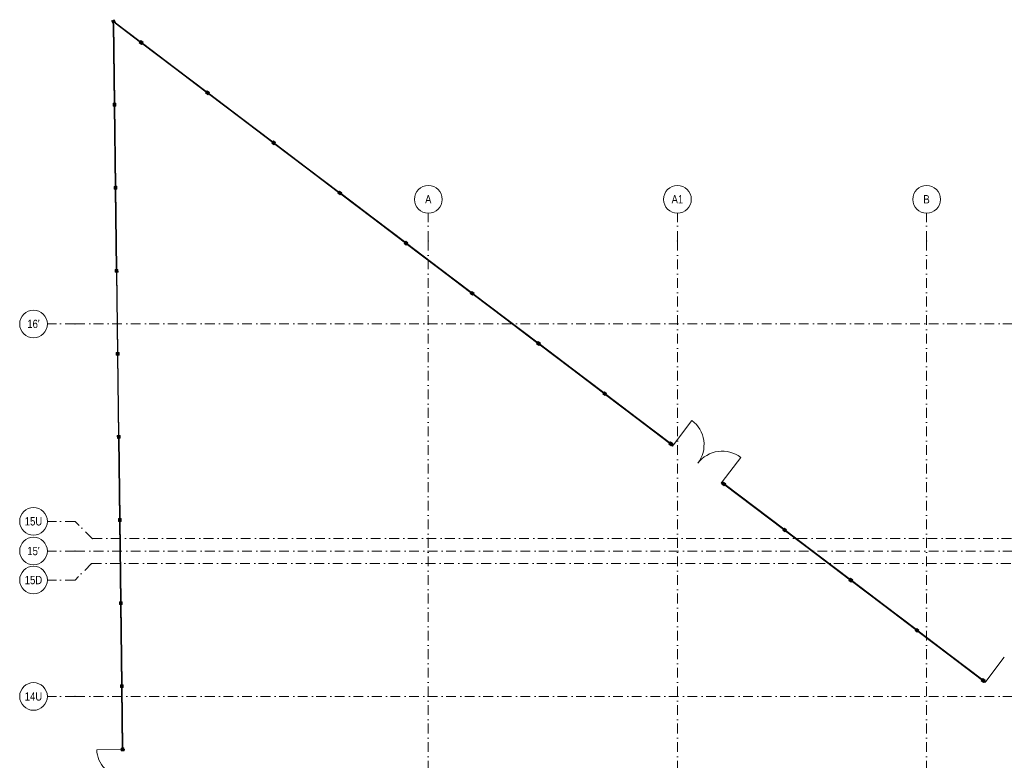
# Model space of a CAD drawing. Header units: millimetres. Extents: x -14761 to 157739, y -22400 to 107990.
# Tile 21 of 81: x -14761 to 20808, y 73445 to 100187. Entities that reach past the tile are written whole.
import ezdxf

# ---------------------------------------------------------------- set-up
doc = ezdxf.new("R2010")
doc.units = ezdxf.units.MM
doc.header["$MEASUREMENT"] = 0
doc.linetypes.add('Штрихпунктирная', pattern=[670.277762, 352.777767, -176.388884, 0, -141.111112])
doc.layers.add('Местность - Забор', color=7, linetype='Continuous')
doc.layers.add('Элемент Модели - Оси', color=7, linetype='Continuous')
doc.styles.add('СГЕНЕРИР_СТИЛЬ_3', font='txt')

msp = doc.modelspace()

# ---------------------------------------------------------------- hatches: boundary and pattern name
at = {"layer": 'Местность - Забор', "linetype": 'Continuous', "lineweight": 0, "true_color": 0x000000}
for points in [[(-11439, 100142), (-11394, 100052), (-11304, 100097), (-11350, 100187)], [(-11361, 100036), (-11381, 100036), (-11344, 97140), (-11324, 97140)], [(-10392, 99365), (-10380, 99381), (-11299, 100077), (-11311, 100061)], [(-10383, 99377), (-10389, 99369), (-10413, 99387), (-10440, 99351), (-10360, 99291), (-10333, 99326), (-10357, 99345), (-10351, 99353), (-10327, 99334), (-10300, 99370), (-10379, 99431), (-10407, 99395)], [(-8000, 97553), (-7988, 97569), (-10348, 99357), (-10360, 99341)], [(-7991, 97565), (-7997, 97557), (-8021, 97576), (-8048, 97540), (-7968, 97479), (-7941, 97515), (-7965, 97533), (-7959, 97541), (-7935, 97523), (-7908, 97559), (-7988, 97619), (-8015, 97584)], [(-5609, 95742), (-5597, 95758), (-7956, 97545), (-7968, 97529)], [(-11339, 97100), (-11329, 97100), (-11328, 97070), (-11283, 97070), (-11285, 97170), (-11330, 97170), (-11329, 97140), (-11339, 97140), (-11340, 97170), (-11385, 97169), (-11383, 97069), (-11338, 97070)], [(-11324, 97100), (-11344, 97100), (-11307, 94140), (-11287, 94140)], [(-5600, 95754), (-5606, 95746), (-5630, 95764), (-5657, 95728), (-5577, 95668), (-5550, 95704), (-5574, 95722), (-5568, 95730), (-5544, 95712), (-5517, 95748), (-5596, 95808), (-5623, 95772)], [(-3217, 93931), (-3205, 93947), (-5565, 95734), (-5577, 95718)], [(-11301, 94100), (-11291, 94100), (-11291, 94070), (-11246, 94071), (-11247, 94171), (-11292, 94170), (-11292, 94140), (-11302, 94140), (-11302, 94170), (-11347, 94169), (-11346, 94069), (-11301, 94070)], [(-11286, 94100), (-11306, 94100), (-11269, 91140), (-11249, 91140)], [(-3208, 93943), (-3214, 93935), (-3238, 93953), (-3265, 93917), (-3185, 93857), (-3158, 93893), (-3182, 93911), (-3176, 93919), (-3152, 93901), (-3125, 93937), (-3205, 93997), (-3232, 93961)], [(-826, 92120), (-813, 92136), (-3173, 93923), (-3185, 93907)], [(-816, 92132), (-823, 92124), (-846, 92142), (-874, 92106), (-794, 92046), (-767, 92081), (-791, 92100), (-785, 92108), (-761, 92089), (-734, 92125), (-813, 92186), (-840, 92150)], [(1566, 90309), (1578, 90324), (-782, 92112), (-794, 92096)], [(-11264, 91100), (-11254, 91100), (-11253, 91070), (-11208, 91071), (-11210, 91171), (-11255, 91170), (-11254, 91140), (-11264, 91140), (-11265, 91170), (-11310, 91169), (-11308, 91070), (-11263, 91070)], [(-11249, 91100), (-11269, 91100), (-11232, 88140), (-11212, 88140)], [(1575, 90320), (1569, 90313), (1545, 90331), (1518, 90295), (1598, 90234), (1625, 90270), (1601, 90288), (1607, 90296), (1631, 90278), (1658, 90314), (1578, 90374), (1551, 90339)], [(3958, 88497), (3970, 88513), (1610, 90300), (1598, 90284)], [(3967, 88509), (3961, 88501), (3937, 88519), (3909, 88484), (3989, 88423), (4016, 88459), (3992, 88477), (3998, 88485), (4022, 88467), (4050, 88503), (3970, 88563), (3943, 88527)], [(6349, 86686), (6361, 86702), (4001, 88489), (3989, 88473)], [(-11226, 88100), (-11216, 88100), (-11216, 88070), (-11171, 88071), (-11172, 88171), (-11217, 88170), (-11217, 88140), (-11227, 88140), (-11227, 88170), (-11272, 88170), (-11271, 88070), (-11226, 88070)], [(-11211, 88100), (-11231, 88100), (-11194, 85140), (-11174, 85141)], [(6358, 86698), (6352, 86690), (6328, 86708), (6301, 86672), (6381, 86612), (6408, 86648), (6384, 86666), (6390, 86674), (6414, 86656), (6441, 86692), (6361, 86752), (6334, 86716)], [(8741, 84875), (8753, 84891), (6393, 86678), (6381, 86662)], [(-11189, 85101), (-11179, 85101), (-11178, 85071), (-11133, 85071), (-11135, 85171), (-11180, 85171), (-11179, 85141), (-11189, 85141), (-11190, 85171), (-11235, 85170), (-11233, 85070), (-11188, 85071)], [(-11174, 85101), (-11194, 85100), (-11157, 82141), (-11137, 82141)], [(8782, 84863), (8805, 84845), (8833, 84880), (8753, 84941), (8726, 84905), (8750, 84887), (8744, 84879), (8720, 84897), (8693, 84861), (8772, 84801), (8799, 84837), (8775, 84855)], [(8787, 84821), (8823, 84793), (8856, 84837), (8821, 84864)], [(10654, 83476), (10618, 83503), (10585, 83459), (10621, 83432)], [(10695, 83414), (10719, 83396), (10746, 83432), (10666, 83492), (10639, 83456), (10663, 83438), (10657, 83430), (10633, 83448), (10606, 83412), (10686, 83352), (10713, 83388), (10689, 83406)], [(12850, 81763), (12862, 81779), (10698, 83418), (10686, 83402)], [(-11151, 82101), (-11141, 82101), (-11141, 82071), (-11096, 82071), (-11097, 82171), (-11142, 82171), (-11142, 82141), (-11152, 82141), (-11152, 82171), (-11197, 82170), (-11196, 82070), (-11151, 82071)], [(-11136, 82101), (-11156, 82101), (-11119, 79141), (-11099, 79141)], [(12859, 81775), (12853, 81767), (12829, 81785), (12802, 81749), (12882, 81689), (12909, 81725), (12885, 81743), (12891, 81751), (12915, 81733), (12942, 81768), (12862, 81829), (12835, 81793)], [(15242, 79952), (15254, 79968), (12894, 81755), (12882, 81739)], [(15251, 79964), (15245, 79956), (15221, 79974), (15193, 79938), (15273, 79878), (15300, 79913), (15276, 79932), (15282, 79940), (15306, 79921), (15334, 79957), (15254, 80018), (15227, 79982)], [(17633, 78140), (17645, 78156), (15285, 79943), (15273, 79928)], [(-11114, 79101), (-11104, 79101), (-11103, 79071), (-11058, 79072), (-11060, 79172), (-11105, 79171), (-11104, 79141), (-11114, 79141), (-11115, 79171), (-11160, 79170), (-11158, 79070), (-11113, 79071)], [(-11099, 79101), (-11119, 79101), (-11082, 76141), (-11062, 76141)], [(17642, 78152), (17636, 78144), (17612, 78163), (17585, 78127), (17665, 78066), (17692, 78102), (17668, 78120), (17674, 78128), (17698, 78110), (17725, 78146), (17645, 78206), (17618, 78171)], [(20025, 76329), (20037, 76345), (17677, 78132), (17665, 78116)], [(-11076, 76101), (-11066, 76101), (-11066, 76071), (-11021, 76072), (-11022, 76172), (-11067, 76171), (-11067, 76141), (-11077, 76141), (-11077, 76171), (-11122, 76171), (-11121, 76071), (-11076, 76071)], [(20066, 76317), (20089, 76299), (20117, 76335), (20037, 76395), (20010, 76359), (20034, 76341), (20028, 76333), (20004, 76351), (19977, 76315), (20056, 76255), (20083, 76291), (20060, 76309)], [(20071, 76275), (20107, 76248), (20140, 76292), (20105, 76319)], [(-11061, 76101), (-11081, 76101), (-11053, 73859), (-11033, 73859)], [(-11048, 73859), (-11049, 73889), (-11094, 73888), (-11092, 73788), (-11047, 73789), (-11048, 73819), (-11038, 73819), (-11037, 73789), (-10992, 73789), (-10994, 73889), (-11039, 73889), (-11038, 73859)]]:
    msp.add_hatch(color=18, dxfattribs=at).paths.add_polyline_path(points)

# ---------------------------------------------------------------- linework, layer by layer
at = {"layer": 'Местность - Забор', "color": 7, "linetype": 'Continuous', "lineweight": 15}
for p, q in [((-11350, 100187), (-11439, 100142)), ((-11439, 100142), (-11394, 100052)), ((-11304, 100097), (-11394, 100052)), ((-11350, 100187), (-11304, 100097)), ((-10413, 99387), (-10440, 99351)), ((-10440, 99351), (-10360, 99291)), ((-10413, 99387), (-10389, 99369)), ((-10379, 99431), (-10407, 99395)), ((-10407, 99395), (-10383, 99377)), ((-10383, 99377), (-10389, 99369)), ((-10379, 99431), (-10300, 99370)), ((-10333, 99326), (-10360, 99291)), ((-10351, 99353), (-10357, 99345)), ((-10357, 99345), (-10333, 99326)), ((-10351, 99353), (-10327, 99334)), ((-10300, 99370), (-10327, 99334)), ((-8021, 97576), (-8048, 97540)), ((-8048, 97540), (-7968, 97479)), ((-8021, 97576), (-7997, 97557)), ((-7988, 97619), (-8015, 97584)), ((-8015, 97584), (-7991, 97565)), ((-7991, 97565), (-7997, 97557)), ((-7988, 97619), (-7908, 97559)), ((-7941, 97515), (-7968, 97479)), ((-7959, 97541), (-7965, 97533)), ((-7965, 97533), (-7941, 97515)), ((-7959, 97541), (-7935, 97523)), ((-7908, 97559), (-7935, 97523)), ((-11340, 97170), (-11385, 97169)), ((-11385, 97169), (-11383, 97069)), ((-11340, 97170), (-11339, 97140)), ((-11329, 97140), (-11339, 97140)), ((-11330, 97170), (-11329, 97140)), ((-11285, 97170), (-11330, 97170)), ((-11285, 97170), (-11283, 97070)), ((-11338, 97070), (-11383, 97069)), ((-11339, 97100), (-11338, 97070)), ((-11329, 97100), (-11339, 97100)), ((-11329, 97100), (-11328, 97070)), ((-11283, 97070), (-11328, 97070)), ((-5630, 95764), (-5657, 95728)), ((-5657, 95728), (-5577, 95668)), ((-5630, 95764), (-5606, 95746)), ((-5596, 95808), (-5623, 95772)), ((-5623, 95772), (-5600, 95754)), ((-5600, 95754), (-5606, 95746)), ((-5596, 95808), (-5517, 95748)), ((-5550, 95704), (-5577, 95668)), ((-5568, 95730), (-5574, 95722)), ((-5574, 95722), (-5550, 95704)), ((-5568, 95730), (-5544, 95712)), ((-5517, 95748), (-5544, 95712)), ((-11302, 94170), (-11347, 94169)), ((-11347, 94169), (-11346, 94069)), ((-11301, 94070), (-11346, 94069)), ((-11302, 94170), (-11302, 94140)), ((-11292, 94140), (-11302, 94140)), ((-11301, 94100), (-11301, 94070)), ((-11291, 94100), (-11301, 94100)), ((-11247, 94171), (-11292, 94170)), ((-11292, 94170), (-11292, 94140)), ((-11291, 94100), (-11291, 94070)), ((-11246, 94071), (-11291, 94070)), ((-11247, 94171), (-11246, 94071)), ((-3238, 93953), (-3265, 93917)), ((-3265, 93917), (-3185, 93857)), ((-3238, 93953), (-3214, 93935)), ((-3205, 93997), (-3232, 93961)), ((-3232, 93961), (-3208, 93943)), ((-3208, 93943), (-3214, 93935)), ((-3205, 93997), (-3125, 93937)), ((-3176, 93919), (-3182, 93911)), ((-3182, 93911), (-3158, 93893)), ((-3176, 93919), (-3152, 93901)), ((-3125, 93937), (-3152, 93901)), ((-3158, 93893), (-3185, 93857)), ((-846, 92142), (-874, 92106)), ((-846, 92142), (-823, 92124)), ((-813, 92186), (-840, 92150)), ((-840, 92150), (-816, 92132)), ((-816, 92132), (-823, 92124)), ((-813, 92186), (-734, 92125)), ((-734, 92125), (-761, 92089)), ((-874, 92106), (-794, 92046)), ((-767, 92081), (-794, 92046)), ((-785, 92108), (-791, 92100)), ((-791, 92100), (-767, 92081)), ((-785, 92108), (-761, 92089)), ((-11265, 91170), (-11310, 91169)), ((-11310, 91169), (-11308, 91070)), ((-11263, 91070), (-11308, 91070)), ((-11265, 91170), (-11264, 91140)), ((-11254, 91140), (-11264, 91140)), ((-11264, 91100), (-11263, 91070)), ((-11254, 91100), (-11264, 91100)), ((-11210, 91171), (-11255, 91170)), ((-11255, 91170), (-11254, 91140)), ((-11254, 91100), (-11253, 91070)), ((-11208, 91071), (-11253, 91070)), ((-11210, 91171), (-11208, 91071)), ((1578, 90374), (1551, 90339)), ((1578, 90374), (1658, 90314)), ((1545, 90331), (1518, 90295)), ((1518, 90295), (1598, 90234)), ((1545, 90331), (1569, 90313)), ((1551, 90339), (1575, 90320)), ((1575, 90320), (1569, 90313)), ((1625, 90270), (1598, 90234)), ((1607, 90296), (1601, 90288)), ((1601, 90288), (1625, 90270)), ((1607, 90296), (1631, 90278)), ((1658, 90314), (1631, 90278)), ((3937, 88519), (3909, 88484)), ((3909, 88484), (3989, 88423)), ((3937, 88519), (3961, 88501)), ((3970, 88563), (3943, 88527)), ((3943, 88527), (3967, 88509)), ((3967, 88509), (3961, 88501)), ((3970, 88563), (4050, 88503)), ((4016, 88459), (3989, 88423)), ((3998, 88485), (3992, 88477)), ((3992, 88477), (4016, 88459)), ((3998, 88485), (4022, 88467)), ((4050, 88503), (4022, 88467)), ((-11272, 88170), (-11271, 88070)), ((-11227, 88170), (-11272, 88170)), ((-11226, 88070), (-11271, 88070)), ((-11227, 88170), (-11227, 88140)), ((-11217, 88140), (-11227, 88140)), ((-11226, 88100), (-11226, 88070)), ((-11216, 88100), (-11226, 88100)), ((-11172, 88171), (-11217, 88170)), ((-11217, 88170), (-11217, 88140)), ((-11216, 88100), (-11216, 88070)), ((-11171, 88071), (-11216, 88070)), ((-11172, 88171), (-11171, 88071)), ((6328, 86708), (6301, 86672)), ((6301, 86672), (6381, 86612)), ((6328, 86708), (6352, 86690)), ((6361, 86752), (6334, 86716)), ((6334, 86716), (6358, 86698)), ((6358, 86698), (6352, 86690)), ((6361, 86752), (6441, 86692)), ((6408, 86648), (6381, 86612)), ((6390, 86674), (6384, 86666)), ((6384, 86666), (6408, 86648)), ((6390, 86674), (6414, 86656)), ((6441, 86692), (6414, 86656)), ((8856, 84837), (9523, 85718)), ((-11190, 85171), (-11235, 85170)), ((-11235, 85170), (-11233, 85070)), ((-11188, 85071), (-11233, 85070)), ((-11190, 85171), (-11189, 85141)), ((-11179, 85141), (-11189, 85141)), ((-11189, 85101), (-11188, 85071)), ((-11179, 85101), (-11189, 85101)), ((-11180, 85171), (-11179, 85141)), ((-11135, 85171), (-11180, 85171)), ((-11179, 85101), (-11178, 85071)), ((-11133, 85071), (-11178, 85071)), ((-11135, 85171), (-11133, 85071)), ((8720, 84897), (8693, 84861)), ((8693, 84861), (8772, 84801)), ((8720, 84897), (8744, 84879)), ((8753, 84941), (8726, 84905)), ((8726, 84905), (8750, 84887)), ((8750, 84887), (8744, 84879)), ((8753, 84941), (8833, 84880)), ((8799, 84837), (8772, 84801)), ((8782, 84863), (8775, 84855)), ((8775, 84855), (8799, 84837)), ((8782, 84863), (8805, 84845)), ((8833, 84880), (8805, 84845)), ((10618, 83503), (11285, 84384)), ((10633, 83448), (10606, 83412)), ((10606, 83412), (10686, 83352)), ((10633, 83448), (10657, 83430)), ((10666, 83492), (10639, 83456)), ((10639, 83456), (10663, 83438)), ((10663, 83438), (10657, 83430)), ((10666, 83492), (10746, 83432)), ((10713, 83388), (10686, 83352)), ((10695, 83414), (10689, 83406)), ((10689, 83406), (10713, 83388)), ((10695, 83414), (10719, 83396)), ((10746, 83432), (10719, 83396)), ((-11152, 82171), (-11197, 82170)), ((-11197, 82170), (-11196, 82070)), ((-11152, 82171), (-11152, 82141)), ((-11142, 82171), (-11142, 82141)), ((-11097, 82171), (-11142, 82171)), ((-11097, 82171), (-11096, 82071)), ((-11151, 82071), (-11196, 82070)), ((-11142, 82141), (-11152, 82141)), ((-11151, 82101), (-11151, 82071)), ((-11141, 82101), (-11151, 82101)), ((-11141, 82101), (-11141, 82071)), ((-11096, 82071), (-11141, 82071)), ((12862, 81829), (12835, 81793)), ((12862, 81829), (12942, 81768)), ((12829, 81785), (12802, 81749)), ((12802, 81749), (12882, 81689)), ((12829, 81785), (12853, 81767)), ((12835, 81793), (12859, 81775)), ((12859, 81775), (12853, 81767)), ((12909, 81725), (12882, 81689)), ((12891, 81751), (12885, 81743)), ((12885, 81743), (12909, 81725)), ((12891, 81751), (12915, 81733)), ((12942, 81768), (12915, 81733)), ((15221, 79974), (15193, 79938)), ((15193, 79938), (15273, 79878)), ((15221, 79974), (15245, 79956)), ((15254, 80018), (15227, 79982)), ((15227, 79982), (15251, 79964)), ((15251, 79964), (15245, 79956)), ((15254, 80018), (15334, 79957)), ((15300, 79913), (15273, 79878)), ((15282, 79940), (15276, 79932)), ((15276, 79932), (15300, 79913)), ((15282, 79940), (15306, 79921)), ((15334, 79957), (15306, 79921)), ((-11115, 79171), (-11160, 79170)), ((-11160, 79170), (-11158, 79070)), ((-11113, 79071), (-11158, 79070)), ((-11115, 79171), (-11114, 79141)), ((-11104, 79141), (-11114, 79141)), ((-11114, 79101), (-11113, 79071)), ((-11104, 79101), (-11114, 79101)), ((-11060, 79172), (-11105, 79171)), ((-11105, 79171), (-11104, 79141)), ((-11104, 79101), (-11103, 79071)), ((-11058, 79072), (-11103, 79071)), ((-11060, 79172), (-11058, 79072)), ((17612, 78163), (17585, 78127)), ((17585, 78127), (17665, 78066)), ((17612, 78163), (17636, 78144)), ((17645, 78206), (17618, 78171)), ((17618, 78171), (17642, 78152)), ((17642, 78152), (17636, 78144)), ((17645, 78206), (17725, 78146)), ((17692, 78102), (17665, 78066)), ((17674, 78128), (17668, 78120)), ((17668, 78120), (17692, 78102)), ((17674, 78128), (17698, 78110)), ((17725, 78146), (17698, 78110)), ((20140, 76292), (20808, 77173)), ((-11122, 76171), (-11121, 76071)), ((-11077, 76171), (-11122, 76171)), ((-11077, 76171), (-11077, 76141)), ((-11067, 76141), (-11077, 76141)), ((-11022, 76172), (-11067, 76171)), ((-11067, 76171), (-11067, 76141)), ((-11022, 76172), (-11021, 76072)), ((20004, 76351), (19977, 76315)), ((19977, 76315), (20056, 76255)), ((20004, 76351), (20028, 76333)), ((20037, 76395), (20010, 76359)), ((20010, 76359), (20034, 76341)), ((20034, 76341), (20028, 76333)), ((20037, 76395), (20117, 76335)), ((20083, 76291), (20056, 76255)), ((20066, 76317), (20060, 76309)), ((20060, 76309), (20083, 76291)), ((20066, 76317), (20089, 76299)), ((20117, 76335), (20089, 76299)), ((-11076, 76071), (-11121, 76071)), ((-11076, 76101), (-11076, 76071)), ((-11066, 76101), (-11076, 76101)), ((-11066, 76101), (-11066, 76071)), ((-11021, 76072), (-11066, 76071)), ((-11023, 73836), (-11976, 73824)), ((-11049, 73889), (-11094, 73888)), ((-11094, 73888), (-11092, 73788)), ((-11047, 73789), (-11092, 73788)), ((-11049, 73889), (-11048, 73859)), ((-11038, 73859), (-11048, 73859)), ((-11048, 73819), (-11047, 73789)), ((-11038, 73819), (-11048, 73819)), ((-11039, 73889), (-11038, 73859)), ((-10994, 73889), (-11039, 73889)), ((-11038, 73819), (-11037, 73789)), ((-10992, 73789), (-11037, 73789)), ((-10968, 73837), (-11023, 73836)), ((-11023, 73836), (-10968, 73837)), ((-10994, 73889), (-10992, 73789))]:
    msp.add_line(p, q, dxfattribs=at)
at = {"layer": 'Местность - Забор', "color": 7, "linetype": 'Continuous', "lineweight": 15, "flags": 128}
for points in [[(-11381, 100036), (-11345, 97170)], [(-11361, 100036), (-11381, 100036)], [(-11361, 100036), (-11325, 97170)], [(-11311, 100061), (-11299, 100077)], [(-10416, 99383), (-11311, 100061)], [(-10404, 99399), (-11299, 100077)], [(-8024, 97572), (-10336, 99322)], [(-8012, 97588), (-10324, 99338)], [(-5633, 95760), (-7944, 97511)], [(-5620, 95776), (-7932, 97527)], [(-11343, 97070), (-11307, 94170)], [(-11323, 97070), (-11287, 94170)], [(-3241, 93949), (-5553, 95700)], [(-3229, 93965), (-5541, 95716)], [(-11306, 94070), (-11270, 91170)], [(-11286, 94070), (-11250, 91170)], [(-837, 92154), (-3149, 93905)], [(-849, 92138), (-3161, 93889)], [(1542, 90327), (-770, 92078)], [(1554, 90343), (-758, 92093)], [(-11268, 91070), (-11232, 88170)], [(-11248, 91070), (-11212, 88170)], [(3934, 88515), (1622, 90266)], [(3946, 88531), (1634, 90282)], [(6325, 86704), (4013, 88455)], [(6337, 86720), (4025, 88471)], [(-11231, 88070), (-11195, 85170)], [(-11211, 88070), (-11175, 85171)], [(8717, 84893), (6405, 86644)], [(8729, 84909), (6417, 86660)], [(-11193, 85070), (-11157, 82171)], [(-11173, 85071), (-11137, 82171)], [(12826, 81781), (10710, 83384)], [(12838, 81797), (10722, 83400)], [(-11156, 82071), (-11120, 79171)], [(-11136, 82071), (-11100, 79171)], [(15218, 79970), (12906, 81721)], [(15230, 79986), (12918, 81737)], [(17609, 78159), (15297, 79909)], [(17621, 78175), (15309, 79925)], [(-11118, 79071), (-11082, 76171)], [(-11098, 79071), (-11062, 76171)], [(20001, 76347), (17689, 78098)], [(20013, 76363), (17701, 78114)], [(-11081, 76071), (-11054, 73889)], [(-11061, 76071), (-11034, 73889)]]:
    msp.add_lwpolyline(points, dxfattribs=at)
for points in [[(-11361, 100036), (-11381, 100036), (-11344, 97140), (-11324, 97140)], [(-10392, 99365), (-10380, 99381), (-11299, 100077), (-11311, 100061)], [(-8000, 97553), (-7988, 97569), (-10348, 99357), (-10360, 99341)], [(-5609, 95742), (-5597, 95758), (-7956, 97545), (-7968, 97529)], [(-11324, 97100), (-11344, 97100), (-11307, 94140), (-11287, 94140)], [(-3217, 93931), (-3205, 93947), (-5565, 95734), (-5577, 95718)], [(-11286, 94100), (-11306, 94100), (-11269, 91140), (-11249, 91140)], [(-826, 92120), (-813, 92136), (-3173, 93923), (-3185, 93907)], [(1566, 90309), (1578, 90324), (-782, 92112), (-794, 92096)], [(-11249, 91100), (-11269, 91100), (-11232, 88140), (-11212, 88140)], [(3958, 88497), (3970, 88513), (1610, 90300), (1598, 90284)], [(6349, 86686), (6361, 86702), (4001, 88489), (3989, 88473)], [(-11211, 88100), (-11231, 88100), (-11194, 85140), (-11174, 85141)], [(8741, 84875), (8753, 84891), (6393, 86678), (6381, 86662)], [(-11174, 85101), (-11194, 85100), (-11157, 82141), (-11137, 82141)], [(8787, 84821), (8823, 84793), (8856, 84837), (8821, 84864)], [(10654, 83476), (10618, 83503), (10585, 83459), (10621, 83432)], [(12850, 81763), (12862, 81779), (10698, 83418), (10686, 83402)], [(-11136, 82101), (-11156, 82101), (-11119, 79141), (-11099, 79141)], [(15242, 79952), (15254, 79968), (12894, 81755), (12882, 81739)], [(17633, 78140), (17645, 78156), (15285, 79943), (15273, 79928)], [(-11099, 79101), (-11119, 79101), (-11082, 76141), (-11062, 76141)], [(20025, 76329), (20037, 76345), (17677, 78132), (17665, 78116)], [(20071, 76275), (20107, 76248), (20140, 76292), (20105, 76319)], [(-11061, 76101), (-11081, 76101), (-11053, 73859), (-11033, 73859)]]:
    msp.add_lwpolyline(points, close=True, dxfattribs=at)
at = {"layer": 'Местность - Забор', "color": 7, "linetype": 'Continuous', "lineweight": 15}
for centre, radius, start, end in [((8856, 84837), 1105, 322.8674, 52.8674), ((10618, 83503), 1105, 52.8674, 142.8674), ((-11023, 73836), 953, 180.7166, 270.7166)]:
    msp.add_arc(centre, radius, start, end, dxfattribs=at)
at = {"layer": 'Элемент Модели - Оси', "color": 7, "linetype": 'Штрихпунктирная', "lineweight": 15}
for p, q in [((0, 92200), (0, 93200)), ((9000, 92200), (9000, 93200)), ((18000, 92200), (18000, 93200)), ((0, 92200), (0, -1975)), ((9000, 92200), (9000, -1975)), ((18000, 92200), (18000, -1975)), ((-12761, 89200), (-13761, 89200)), ((-12761, 89200), (155650, 89200)), ((-12761, 82073), (-13761, 82073)), ((-12137, 81450), (-12761, 82073)), ((-12137, 81450), (155027, 81450)), ((-12761, 81000), (-13761, 81000)), ((-12761, 81000), (155650, 81000)), ((-12163, 80550), (-12761, 79952)), ((-12163, 80550), (155052, 80550)), ((-12761, 79952), (-13761, 79952)), ((-12761, 75750), (-13761, 75750)), ((-12761, 75750), (155650, 75750))]:
    msp.add_line(p, q, dxfattribs=at)
at = {"layer": 'Элемент Модели - Оси', "color": 7, "linetype": 'Continuous', "lineweight": 15}
for centre in [(0, 93700), (9000, 93700), (18000, 93700), (-14261, 89200), (-14261, 82073), (-14261, 81000), (-14261, 79952), (-14261, 75750)]:
    msp.add_circle(centre, 500, dxfattribs=at)
at = {"layer": 'Элемент Модели - Оси', "color": 7, "linetype": 'Штрихпунктирная', "lineweight": 15}
for p in [(0, 92200), (0, 92200), (9000, 92200), (9000, 92200), (18000, 92200), (18000, 92200), (-12761, 89200), (-12761, 89200), (-12137, 81450), (-12761, 81000), (-12761, 81000), (-12163, 80550), (-12761, 75750), (-12761, 75750)]:
    msp.add_point(p, dxfattribs=at)

# ---------------------------------------------------------------- texts
at = {"layer": 'Элемент Модели - Оси', "color": 30, "lineweight": 5, "true_color": 0xff823e, "char_height": 300, "attachment_point": 4, "style": 'СГЕНЕРИР_СТИЛЬ_3'}
for s, insert in [('\\A1;{\\pql;\\pt0;\\fArial Narrow|b0|i0|c204|p34;A}', (-116, 93702)), ('\\A1;{\\pql;\\pt0;\\fArial Narrow|b0|i0|c204|p34;А1}', (8788, 93702)), ('\\A1;{\\pql;\\pt0;\\fArial Narrow|b0|i0|c204|p34;B}', (17884, 93702)), ("\\A1;{\\pql;\\pt0;\\fArial Narrow|b0|i0|c204|p34;16'}", (-14486, 89200)), ('\\A1;{\\pql;\\pt0;\\fArial Narrow|b0|i0|c204|p34;15U}', (-14578, 82073)), ("\\A1;{\\pql;\\pt0;\\fArial Narrow|b0|i0|c204|p34;15'}", (-14486, 81000)), ('\\A1;{\\pql;\\pt0;\\fArial Narrow|b0|i0|c204|p34;15D}', (-14578, 79952)), ('\\A1;{\\pql;\\pt0;\\fArial Narrow|b0|i0|c204|p34;14U}', (-14578, 75750))]:
    msp.add_mtext(s, dxfattribs=dict(at, insert=insert))

doc.saveas('drawing.dxf')
